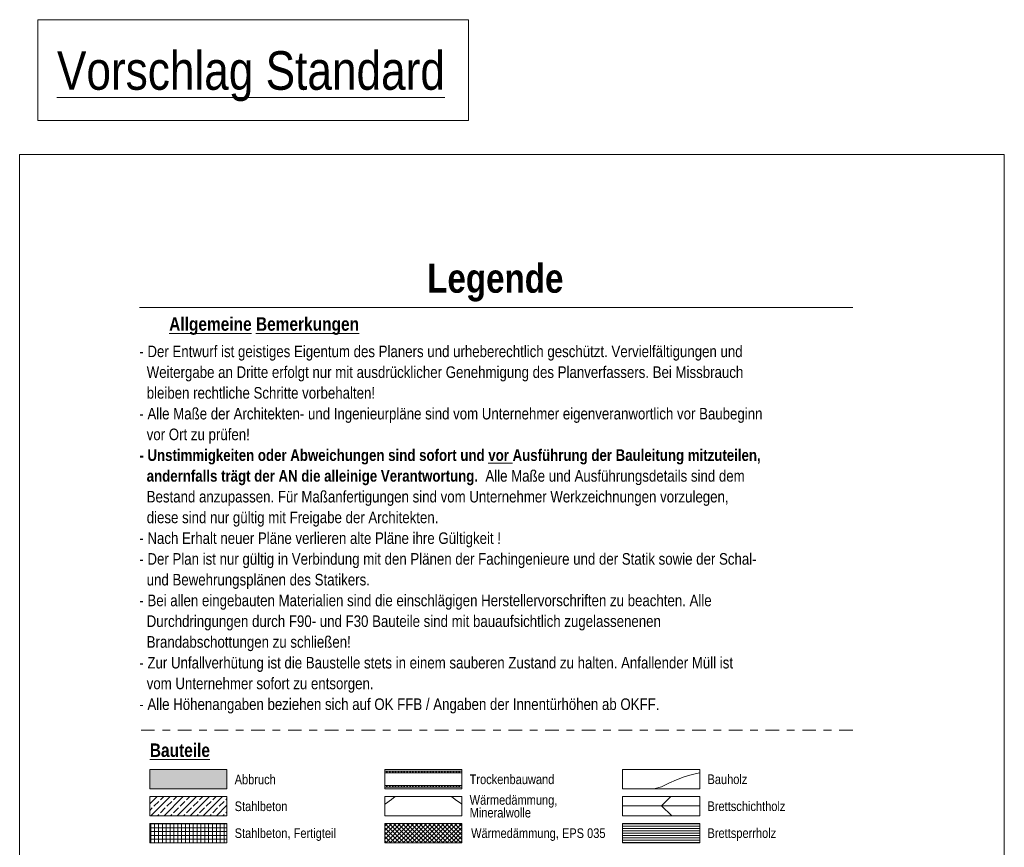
# Model space of a CAD drawing. Header units: metres. Extents: x -79 to 740, y -195 to 69.
# Tile 190 of 200: x 712 to 725, y -184 to -173. Entities that reach past the tile are written whole.
import ezdxf

# ---------------------------------------------------------------- set-up
doc = ezdxf.new("R2010")
doc.units = ezdxf.units.M
doc.header["$MEASUREMENT"] = 0
doc.linetypes.add('Strichpunktlinie', pattern=[0.335139, 0.176389, -0.088194, 0, -0.070556])
for name, color, linetype in [('00 Linien_Kreise_Splines', 7, 'Continuous'), ('Neubau_00 Linien_Kreise_Splines', 7, 'Continuous'), ('Neubau_00 Schraffuren', 7, 'Continuous'), ('Neubau_90 Allgemein Beschriftung', 7, 'Continuous')]:
    doc.layers.add(name, color=color, linetype=linetype)
doc.styles.add('ERSTELLTER_STIL_1', font='ARIALN.TTF')
doc.styles.add('ERSTELLTER_STIL_2', font='ARIALN.TTF')
doc.linetypes.add('Abbruch 2', pattern='A,0,[4,995_ARC_240 MEN_GR_EG_2607011.Shx,S=0.004365,R=0,X=0,Y=0],-0.6,0', length=0.6)
pattern_1 = [(0, (711.816493, -194.516433), (0, 0.0375), [0, -0.0375])]

# ---------------------------------------------------------------- blocks, each defined once
blk = doc.blocks.new('*X650', base_point=(711.816, -194.516))
at = {"layer": 'Neubau_00 Schraffuren', "color": 8, "linetype": 'Continuous', "lineweight": 18}
for p, q in [((720.434, -182.807), (720.334, -182.844)), ((720.537, -182.777), (720.434, -182.807)), ((720.635, -182.753), (720.537, -182.777)), ((720.139, -182.934), (720.041, -182.961)), ((720.235, -182.886), (720.139, -182.934)), ((720.334, -182.844), (720.235, -182.886))]:
    blk.add_line(p, q, dxfattribs=at)
blk = doc.blocks.new('*X657', base_point=(711.816, -194.516))
at = {"layer": 'Neubau_00 Schraffuren', "color": 8, "linetype": 'Continuous', "lineweight": 18}
for p, q in [((716.638, -183.101), (716.685, -183.061)), ((717.418, -183.061), (717.465, -183.101)), ((716.551, -183.159), (716.558, -183.155)), ((716.558, -183.155), (716.638, -183.101)), ((717.465, -183.101), (717.545, -183.155)), ((717.545, -183.155), (717.551, -183.159))]:
    blk.add_line(p, q, dxfattribs=at)

msp = doc.modelspace()

# ---------------------------------------------------------------- hatches: boundary and pattern name
at = {"layer": 'Neubau_00 Schraffuren', "linetype": 'Continuous', "lineweight": 0, "true_color": 0x3f3f2a}
msp.add_hatch(color=49, dxfattribs=at).paths.add_polyline_path([(713.504, -182.711), (713.504, -182.961), (714.504, -182.961), (714.504, -182.711)])
at = {"layer": 'Neubau_00 Schraffuren', "linetype": 'Continuous', "lineweight": 18}
h = msp.add_hatch(dxfattribs=at)
h.set_pattern_fill('Gipskarton_0002', color=8, style=0, pattern_type=2)
h.set_pattern_definition(pattern_1)
h.paths.add_polyline_path([(717.551, -182.711), (716.551, -182.711), (716.551, -182.732), (717.551, -182.732)])
h = msp.add_hatch(dxfattribs=at)
h.set_pattern_fill('Gipskarton_0002', color=8, style=0, pattern_type=2)
h.set_pattern_definition(pattern_1)
h.paths.add_polyline_path([(717.551, -182.732), (716.551, -182.732), (716.551, -182.753), (717.551, -182.753)])
h = msp.add_hatch(dxfattribs=at)
h.set_pattern_fill('Gipskarton_0002', color=8, style=0, pattern_type=2)
h.set_pattern_definition(pattern_1)
h.paths.add_polyline_path([(716.551, -182.94), (717.551, -182.94), (717.551, -182.919), (716.551, -182.919)])
h = msp.add_hatch(dxfattribs=at)
h.set_pattern_fill('Gipskarton_0002', color=8, style=0, pattern_type=2)
h.set_pattern_definition(pattern_1)
h.paths.add_polyline_path([(716.551, -182.961), (717.551, -182.961), (717.551, -182.94), (716.551, -182.94)])
at = {"layer": 'Neubau_00 Schraffuren', "linetype": 'Continuous', "lineweight": 13}
h = msp.add_hatch(dxfattribs=at)
h.set_pattern_fill('Beton_Stahlbeton_0002', style=0, pattern_type=2)
h.set_pattern_definition([(45, (711.81649, -194.51643), (-0.0848528, 0.0848528), []), (45, (711.77407, -194.47401), (-0.0848528, 0.0848528), [0.09, -0.03])])
h.paths.add_polyline_path([(713.504, -183.311), (714.504, -183.311), (714.504, -183.061), (713.504, -183.061)])
at = {"layer": 'Neubau_00 Schraffuren', "linetype": 'Continuous', "lineweight": 18}
h = msp.add_hatch(dxfattribs=at)
h.set_pattern_fill('Holzwerkstoff_Sperrholz__B1', color=8, style=0, pattern_type=2)
h.set_pattern_definition([(0, (720.1348, -183.186), (0, 3.25), []), (45, (720.135, -183.186), (-6.5, 6.5), [4.596, -4.596]), (45, (723.385, -183.186), (-6.5, 6.5), [4.596, -4.596]), (45, (726.635, -183.186), (-6.5, 6.5), [4.596, -4.596]), (45, (729.885, -183.186), (-6.5, 6.5), [4.596, -4.596]), (315, (720.135, -183.186), (6.5, 6.5), [4.596, -4.596]), (315, (723.385, -183.186), (6.5, 6.5), [4.596, -4.596]), (315, (726.635, -183.186), (6.5, 6.5), [4.596, -4.596]), (315, (729.885, -183.186), (6.5, 6.5), [4.596, -4.596])])
h.paths.add_polyline_path([(719.635, -183.061), (720.635, -183.061), (720.635, -183.311), (719.635, -183.311)])
at = {"layer": 'Neubau_00 Schraffuren', "linetype": 'Continuous', "lineweight": 13}
h = msp.add_hatch(dxfattribs=at)
h.set_pattern_fill('Beton_Fertigteil_Träger__E8', style=0, pattern_type=2)
h.set_pattern_definition([(0, (711.816493, -194.516433), (0, 0.05), []), (90, (711.816493, -194.516433), (-0.05, 0), [])])
h.paths.add_polyline_path([(713.504, -183.661), (714.504, -183.661), (714.504, -183.411), (713.504, -183.411)])
at = {"layer": 'Neubau_00 Schraffuren', "linetype": 'Continuous', "lineweight": 18}
h = msp.add_hatch(dxfattribs=at)
h.set_pattern_fill('Dämmung_hart_1_0002', color=8, style=0, pattern_type=2)
h.set_pattern_definition([(45, (711.816493, -194.516433), (-0.02828427, 0.02828427), []), (135, (711.816493, -194.516433), (0.02828427, 0.02828427), [])])
h.paths.add_polyline_path([(717.551, -183.411), (716.551, -183.411), (716.551, -183.661), (717.551, -183.661)])
h = msp.add_hatch(dxfattribs=at)
h.set_pattern_fill('Holzwerkstoff_Sperrholz__D1', color=8, style=0, pattern_type=2)
h.set_pattern_definition([(0, (711.816493, -194.516433), (0, 0.03), [])])
h.paths.add_polyline_path([(719.635, -183.411), (720.635, -183.411), (720.635, -183.661), (719.635, -183.661)])

# ---------------------------------------------------------------- linework, layer by layer
at = {"layer": '00 Linien_Kreise_Splines', "color": 30, "linetype": 'Continuous', "lineweight": 18, "true_color": 0xff7300}
for p, q in [((711.816, -174.729), (724.584, -174.729)), ((711.816, -194.516), (711.816, -174.729)), ((724.584, -174.729), (724.584, -194.516))]:
    msp.add_line(p, q, dxfattribs=at)
at = {"layer": '00 Linien_Kreise_Splines', "color": 7, "linetype": 'Continuous', "lineweight": 13}
msp.add_line((722.618, -176.717), (713.368, -176.717), dxfattribs=at)
at = {"layer": '00 Linien_Kreise_Splines', "color": 7, "linetype": 'Strichpunktlinie', "lineweight": 13}
msp.add_line((722.618, -182.2), (713.368, -182.2), dxfattribs=at)
at = {"layer": 'Neubau_00 Linien_Kreise_Splines', "color": 7, "linetype": 'Continuous', "lineweight": 18}
for p, q in [((717.551, -182.732), (716.551, -182.732)), ((717.551, -182.753), (716.551, -182.753)), ((716.551, -182.919), (717.551, -182.919)), ((716.551, -182.94), (717.551, -182.94))]:
    msp.add_line(p, q, dxfattribs=at)
at = {"layer": 'Neubau_00 Schraffuren', "color": 40, "linetype": 'Abbruch 2', "lineweight": 18, "true_color": 0xffd600, "flags": 128}
msp.add_lwpolyline([(713.504, -182.711), (713.504, -182.961), (714.504, -182.961), (714.504, -182.711)], close=True, dxfattribs=at)
at = {"layer": 'Neubau_00 Schraffuren', "color": 7, "linetype": 'Continuous', "lineweight": 13, "flags": 128}
for points in [[(717.551, -182.711), (716.551, -182.711), (716.551, -182.732), (717.551, -182.732)], [(717.551, -182.732), (716.551, -182.732), (716.551, -182.753), (717.551, -182.753)], [(716.551, -182.919), (717.551, -182.919), (717.551, -182.753), (716.551, -182.753)], [(716.551, -182.94), (717.551, -182.94), (717.551, -182.919), (716.551, -182.919)], [(716.551, -182.961), (717.551, -182.961), (717.551, -182.94), (716.551, -182.94)], [(717.551, -183.411), (716.551, -183.411), (716.551, -183.661), (717.551, -183.661)]]:
    msp.add_lwpolyline(points, close=True, dxfattribs=at)
at = {"layer": 'Neubau_00 Schraffuren', "color": 7, "linetype": 'Continuous', "lineweight": 18}
for points in [[(717.551, -182.711), (716.551, -182.711)], [(716.551, -182.711), (716.551, -182.961)], [(717.551, -182.961), (717.551, -182.711)], [(716.551, -182.961), (717.551, -182.961)]]:
    msp.add_lwpolyline(points, dxfattribs=at)
at = {"layer": 'Neubau_00 Schraffuren', "color": 7, "linetype": 'Continuous', "lineweight": 18, "flags": 128}
for points in [[(719.635, -182.711), (720.635, -182.711), (720.635, -182.961), (719.635, -182.961)], [(713.504, -183.311), (714.504, -183.311), (714.504, -183.061), (713.504, -183.061)], [(716.551, -183.061), (716.551, -183.311), (717.551, -183.311), (717.551, -183.061)], [(719.635, -183.061), (720.635, -183.061), (720.635, -183.311), (719.635, -183.311)], [(713.504, -183.661), (714.504, -183.661), (714.504, -183.411), (713.504, -183.411)], [(719.635, -183.411), (720.635, -183.411), (720.635, -183.661), (719.635, -183.661)]]:
    msp.add_lwpolyline(points, close=True, dxfattribs=at)
at = {"layer": 'Neubau_90 Allgemein Beschriftung', "color": 30, "linetype": 'Continuous', "lineweight": 18, "true_color": 0xff7300, "flags": 128}
msp.add_lwpolyline([(712.05, -174.291), (717.635, -174.291), (717.635, -172.981), (712.05, -172.981), (712.05, -174.291)], close=True, dxfattribs=at)

# ---------------------------------------------------------------- block references
at = {"layer": 'Neubau_00 Schraffuren', "color": 8, "linetype": 'Continuous', "lineweight": 18}
for name in ['*X650', '*X657']:
    msp.add_blockref(name, (711.816, -194.516), dxfattribs=at)

# ---------------------------------------------------------------- texts
at = {"layer": 'Neubau_90 Allgemein Beschriftung', "color": 30, "linetype": 'Continuous', "lineweight": 18, "true_color": 0xff7300, "insert": (712.3, -174.041), "char_height": 0.5, "attachment_point": 7, "style": 'ERSTELLTER_STIL_2'}
msp.add_mtext('\\A1;{\\pql;\\fArial Narrow|b0|i0|c0|p0;\\L\\W1.000000;\\LVorschlag Standard}', dxfattribs=at)
at = {"layer": 'Neubau_90 Allgemein Beschriftung', "color": 7, "linetype": 'Continuous', "lineweight": 13}
for s, insert, char_height, attachment_point, style in [('\\A1;{\\pql;\\fArial Narrow|b1|i0|c0|p0;\\W1.000000;Legende}', (717.101, -176.149), 0.375, 1, 'ERSTELLTER_STIL_1'), ('\\A1;{\\pql;\\fArial Narrow|b1|i0|c0|p0;\\L\\W1.000000;\\LA\\fArial Narrow|b1|i0|c0|p0;\\W1.000000;llgemeine Bemerkungen}', (713.755, -176.842), 0.175, 1, 'ERSTELLTER_STIL_1'), ('\\A1;{\\pql;\\fArial Narrow|b1|i0|c0|p0;\\L\\W1.000000;\\LB\\fArial Narrow|b1|i0|c0|p0;\\W1.000000;auteile}', (713.504, -182.373), 0.175, 1, 'ERSTELLTER_STIL_1'), ('\\A1;{\\pql;\\fArial Narrow|b0|i0|c0|p0;\\W1.000000;Ab\\fArial Narrow|b0|i0|c0|p0;\\W1.000000;bruch}', (714.604, -182.904), 0.125, 7, 'ERSTELLTER_STIL_2'), ('\\A1;{\\pql;\\fArial Narrow|b0|i0|c0|p0;\\W1.000000;Trockenbauwand}', (717.651, -182.902), 0.125, 7, 'ERSTELLTER_STIL_2'), ('\\A1;{\\pql;\\fArial Narrow|b0|i0|c0|p0;\\W1.000000;Bauholz}', (720.735, -182.838), 0.125, 4, 'ERSTELLTER_STIL_2'), ('\\A1;{\\pql;\\fArial Narrow|b0|i0|c0|p0;\\W1.000000;Stahlbeton}', (714.604, -183.252), 0.125, 7, 'ERSTELLTER_STIL_2'), ('\\A1;{\\pql;\\fArial Narrow|b0|i0|c0|p0;\\W1.000000;Brettschichtholz}', (720.735, -183.188), 0.125, 4, 'ERSTELLTER_STIL_2'), ('\\A1;{\\pql;\\fArial Narrow|b0|i0|c0|p0;\\W1.000000;Stahl\\fArial Narrow|b0|i0|c0|p0;\\W1.000000;beton\\fArial Narrow|b0|i0|c0|p0;\\W1.000000;, Fertigteil}', (714.604, -183.637), 0.125, 7, 'ERSTELLTER_STIL_2'), ('\\A1;{\\pqr;\\fArial Narrow|b0|i0|c0|p0;\\W1.000000;Wärmedämmung\\fArial Narrow|b0|i0|c0|p0;\\W1.000000;,\\fArial Narrow|b0|i0|c0|p0;\\W1.000000; EPS\\fArial Narrow|b0|i0|c0|p0;\\W1.000000; 035}', (719.413, -183.637), 0.125, 9, 'ERSTELLTER_STIL_2'), ('\\A1;{\\pql;\\fArial Narrow|b0|i0|c0|p0;\\W1.000000;Brettsperrholz}', (720.735, -183.555), 0.125, 4, 'ERSTELLTER_STIL_2')]:
    msp.add_mtext(s, dxfattribs=dict(at, insert=insert, char_height=char_height, attachment_point=attachment_point, style=style))
at = {"layer": 'Neubau_90 Allgemein Beschriftung', "color": 7, "linetype": 'Continuous', "lineweight": 13, "style": 'ERSTELLTER_STIL_2'}
for s, insert, char_height, attachment_point, line_spacing_factor in [('\\A1;{\\pql;\\fArial Narrow|b0|i0|c0|p0;\\W1.000000;- Der Entwurf ist geistiges Eigentum des Planers und urheberechtlich geschützt. Vervielfältigungen und  \\P\\pql;\\fArial Narrow|b0|i0|c0|p0;\\W1.000000;  Weitergabe an Dritte erfolgt nur mit ausdrücklicher Genehmigung des Planverfassers. Bei Missbrauch  \\P\\pql;\\fArial Narrow|b0|i0|c0|p0;\\W1.000000;  bleiben rechtliche Schritte vorbehalten!\\P\\pqj;\\fArial Narrow|b0|i0|c0|p0;\\W1.000000;- Alle Maße der Architekten- und Ingenieurpläne sind vom Unternehmer eigenveranwortlich vor Baubeginn \\fArial Narrow|b0|i0|c0|p0;\\W1.000000;  \\P\\pqj;\\fArial Narrow|b0|i0|c0|p0;\\W1.000000;  \\fArial Narrow|b0|i0|c0|p0;\\W1.000000;vor Ort zu prüfen! \\P\\pql;\\fArial Narrow|b1|i0|c0|p0;\\W1.000000;- Unstimmigkeiten oder Abweichungen sind sofort und \\fArial Narrow|b1|i0|c0|p0;\\L\\W1.000000;\\Lvor\\fArial Narrow|b1|i0|c0|p0;\\l\\W1.000000;\\l Ausführung der Bauleitung mitzuteilen, \\fArial Narrow|b1|i0|c0|p0;\\W1.000000;  \\P\\pql;\\fArial Narrow|b1|i0|c0|p0;\\W1.000000;  \\fArial Narrow|b1|i0|c0|p0;\\W1.000000;andernfalls\\fArial Narrow|b1|i0|c0|p0;\\W1.000000; \\fArial Narrow|b1|i0|c0|p0;\\W1.000000;trägt der AN die alleinige Verantwortung.\\fArial Narrow|b0|i0|c0|p0;\\W1.000000;  Alle Maße und Ausführungsdetails sind dem \\fArial Narrow|b0|i0|c0|p0;\\W1.000000; \\P\\pql;\\fArial Narrow|b0|i0|c0|p0;\\W1.000000;  \\fArial Narrow|b0|i0|c0|p0;\\W1.000000;Bestand anzupassen. Für Maßanfertigungen sind vom Unternehmer Werkzeichnungen vorzulegen, \\P\\pql;\\fArial Narrow|b0|i0|c0|p0;\\W1.000000;  \\fArial Narrow|b0|i0|c0|p0;\\W1.000000;diese sind nur gültig mit Freigabe der Architekten.\\P\\pql;\\fArial Narrow|b0|i0|c0|p0;\\W1.000000;- Nach Erhalt neuer Pläne verlieren alte Pläne ihre Gültigkeit !   \\P\\pql;\\fArial Narrow|b0|i0|c0|p0;\\W1.000000;- Der Plan ist nur gültig in Verbindung mit den Plänen der Fachingenieure und der Statik sowie der Schal- \\fArial Narrow|b0|i0|c0|p0;\\W1.000000; \\P\\pql;\\fArial Narrow|b0|i0|c0|p0;\\W1.000000;  \\fArial Narrow|b0|i0|c0|p0;\\W1.000000;und\\fArial Narrow|b0|i0|c0|p0;\\W1.000000; \\fArial Narrow|b0|i0|c0|p0;\\W1.000000;Bewehrungsplänen des Statikers.\\P\\pql;\\fArial Narrow|b0|i0|c0|p0;\\W1.000000;- Bei allen eingebauten Materialien sind die einschlägigen Herstellervorschriften zu beachten. Alle \\P\\pql;\\fArial Narrow|b0|i0|c0|p0;\\W1.000000;  \\fArial Narrow|b0|i0|c0|p0;\\W1.000000;Durchdringungen durch\\fArial Narrow|b0|i0|c0|p0;\\W1.000000; \\fArial Narrow|b0|i0|c0|p0;\\W1.000000;F90- und F30 Bauteile sind mit bauaufsichtlich zugelassenenen \\P\\pql;\\fArial Narrow|b0|i0|c0|p0;\\W1.000000;  \\fArial Narrow|b0|i0|c0|p0;\\W1.000000;Brandabschottungen zu schließen!\\P\\pql;\\fArial Narrow|b0|i0|c0|p0;\\W1.000000;- Zur Unfallverhütung ist die Baustelle stets in einem sauberen Zustand zu halten. Anfallender Müll ist \\P\\pql;\\fArial Narrow|b0|i0|c0|p0;\\W1.000000;  \\fArial Narrow|b0|i0|c0|p0;\\W1.000000;vom Unternehmer\\fArial Narrow|b0|i0|c0|p0;\\W1.000000; \\fArial Narrow|b0|i0|c0|p0;\\W1.000000;sofort zu entsorgen.\\P\\pqj;\\fArial Narrow|b0|i0|c0|p0;\\W1.000000;- Alle Höhenangaben beziehen sich auf OK FFB / Angaben der Innentürhöhen ab OKFF.}', (713.368, -177.21), 0.15, 1, 1.076998), ('\\A1;{\\pql;\\fArial Narrow|b0|i0|c0|p0;\\W1.000000;Wärmedämmung, \\P\\pql;\\fArial Narrow|b0|i0|c0|p0;\\W1.000000;Mineralwolle}', (717.651, -183.189), 0.125, 4, 0.795022)]:
    msp.add_mtext(s, dxfattribs=dict(at, insert=insert, char_height=char_height, attachment_point=attachment_point, line_spacing_factor=line_spacing_factor))

doc.saveas('drawing.dxf')
